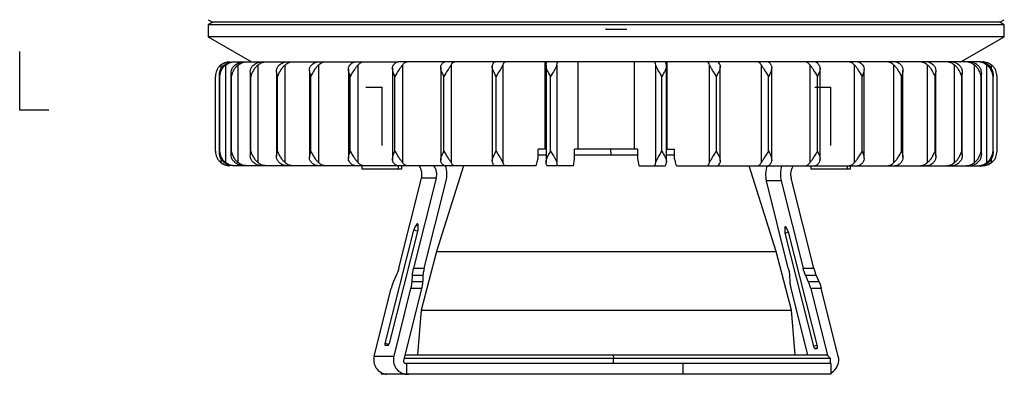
# Model space of a CAD drawing. Header units: millimetres. Extents: x 0 to 273, y -37 to 185.
# Tile 1 of 7: x 0 to 136, y -37 to 12. Entities that reach past the tile are written whole.
import ezdxf

# ---------------------------------------------------------------- set-up
doc = ezdxf.new("R2010")
doc.units = ezdxf.units.MM
doc.header["$PDSIZE"] = -1

msp = doc.modelspace()

# ---------------------------------------------------------------- linework, layer by layer
at = {"color": 7, "linetype": 'Continuous', "lineweight": 25}
for p, q in [((26.04, 12.44), (26.64, 12.12)), ((135.44, 12.12), (136.04, 12.44)), ((26.64, 12.12), (26.04, 11.75)), ((26.04, 11.75), (26.04, 10.09)), ((136.04, 11.75), (26.04, 11.75)), ((135.44, 12.12), (26.64, 12.12)), ((136.04, 11.75), (135.44, 12.12)), ((136.04, 10.09), (136.04, 11.75)), ((26.04, 10.09), (32.04, 6.62)), ((136.04, 10.09), (26.04, 10.09)), ((130.04, 6.62), (136.04, 10.09)), ((27.79, 6.18), (27.79, 5.62)), ((28.44, 6.18), (28.44, -7.28)), ((29.04, 6.62), (29.05, 6.62)), ((29.47, 6.62), (46.35, 6.62)), ((30.16, 6.18), (30.16, -7.28)), ((32.92, 6.18), (32.92, -7.28)), ((36.65, 6.18), (36.65, -7.28)), ((40.05, 5.45), (40.05, -6.56)), ((41.29, 6.18), (41.29, -7.28)), ((45.42, 5.59), (45.42, -6.7)), ((46.43, 6.62), (52.23, 6.62)), ((46.74, 6.18), (46.74, -7.28)), ((51.5, 5.73), (51.5, -6.84)), ((72.89, 6.62), (52.3, 6.62)), ((52.89, 6.18), (52.89, -7.28)), ((58.17, 5.86), (58.17, -6.97)), ((59.61, 6.18), (59.61, -7.28)), ((65.29, 5.97), (65.29, -7.07)), ((66.76, 6.18), (66.76, -7.28)), ((72.61, -5.43), (72.61, 6.62)), ((72.72, 6.18), (72.72, -7.29)), ((109.79, 6.62), (72.9, 6.62)), ((74.21, 6.18), (74.21, -7.28)), ((77.16, -5.43), (77.16, 6.62)), ((84.93, -5.43), (84.93, 6.62)), ((87.88, -7.28), (87.88, 6.18)), ((89.37, -7.29), (89.37, 6.18)), ((89.48, -5.43), (89.48, 6.62)), ((95.33, -7.28), (95.33, 6.18)), ((96.8, -7.07), (96.8, 5.97)), ((102.48, -7.28), (102.48, 6.18)), ((103.91, -6.97), (103.91, 5.86)), ((109.2, -7.28), (109.2, 6.18)), ((115.66, 6.62), (109.8, 6.62)), ((110.58, -6.84), (110.58, 5.73)), ((115.35, -7.28), (115.35, 6.18)), ((132.62, 6.62), (115.71, 6.62)), ((116.67, -6.7), (116.67, 5.59)), ((120.8, -7.28), (120.8, 6.18)), ((122.04, -6.56), (122.04, 5.45)), ((125.44, -7.28), (125.44, 6.18)), ((129.17, -7.28), (129.17, 6.18)), ((131.93, -7.28), (131.93, 6.18)), ((133.65, -7.28), (133.65, 6.18)), ((134.29, 5.62), (134.29, 6.18)), ((27.06, 4.88), (27.04, 4.62)), ((27.04, -5.73), (27.04, 4.62)), ((27.59, 4.79), (27.59, -5.89)), ((27.59, -5.73), (27.59, 4.62)), ((29.2, 4.95), (29.2, -6.06)), ((29.23, -5.73), (29.23, 4.62)), ((31.86, 5.12), (31.86, -6.23)), ((31.92, -5.73), (31.92, 4.62)), ((35.5, 5.29), (35.5, -6.4)), ((35.62, -5.73), (35.62, 4.62)), ((40.23, -5.73), (40.23, 4.62)), ((45.68, -5.73), (45.68, 4.62)), ((51.85, -5.73), (51.85, 4.62)), ((58.61, -5.73), (58.61, 4.62)), ((65.83, -5.73), (65.83, 4.62)), ((73.36, -5.73), (73.36, 4.62)), ((88.73, -5.73), (88.73, 4.62)), ((96.26, -5.73), (96.26, 4.62)), ((103.48, -5.73), (103.48, 4.62)), ((110.24, -5.73), (110.24, 4.62)), ((116.41, -5.73), (116.41, 4.62)), ((121.85, -5.73), (121.85, 4.62)), ((126.47, -5.73), (126.47, 4.62)), ((126.59, -6.4), (126.59, 5.29)), ((130.16, -5.73), (130.16, 4.62)), ((130.23, -6.23), (130.23, 5.12)), ((132.86, -5.73), (132.86, 4.62)), ((132.89, -6.06), (132.89, 4.95)), ((134.49, -5.73), (134.49, 4.62)), ((134.5, -5.89), (134.5, 4.79)), ((135.04, -5.73), (135.04, 4.62)), ((72.61, -5.43), (71.62, -5.43)), ((71.62, -6.73), (71.62, -5.43)), ((76.66, -6.73), (76.66, -5.43)), ((85.42, -5.43), (76.66, -5.43)), ((81.65, -5.43), (81.66, -6.23)), ((85.42, -6.73), (85.42, -5.43)), ((89.48, -5.43), (90.46, -5.43)), ((90.46, -6.73), (90.46, -5.43)), ((27.79, -6.72), (27.79, -7.28)), ((71.62, -6.23), (72.72, -6.23)), ((76.66, -6.23), (85.42, -6.23)), ((89.37, -6.23), (90.46, -6.23)), ((134.29, -7.28), (134.29, -6.72)), ((29.05, -7.73), (29.04, -7.73)), ((71.34, -7.73), (29.47, -7.73)), ((47.28, -7.73), (47.28, -8.13)), ((47.28, -8.13), (52.78, -8.13)), ((52.34, -8.13), (52.34, -7.73)), ((52.78, -8.13), (52.78, -7.73)), ((61.32, -7.73), (57.57, -19.55)), ((76.52, -7.73), (72.9, -7.73)), ((85.57, -7.73), (89.19, -7.73)), ((90.75, -7.73), (133.04, -7.73)), ((104.52, -19.55), (100.77, -7.73)), ((109.3, -7.73), (109.3, -8.13)), ((109.3, -8.13), (114.8, -8.13)), ((114.36, -8.13), (114.36, -7.73)), ((114.8, -8.13), (114.8, -7.73)), ((52.37, -21.89), (55.51, -9.44)), ((57.56, -9.44), (54.42, -21.89)), ((57.56, -9.44), (55.51, -9.44)), ((109.72, -21.89), (106.58, -9.44)), ((55.88, -21.89), (58.92, -9.83)), ((106.2, -21.89), (103.17, -9.83)), ((105.22, -9.83), (103.17, -9.83)), ((105.22, -9.83), (108.26, -21.89)), ((54.45, -16.63), (54.73, -16)), ((55.03, -16.09), (54.73, -16)), ((54.97, -15.76), (54.94, -15.76)), ((55.03, -16), (55, -16.63)), ((105.7, -16.39), (105.96, -16.32)), ((50.51, -32.27), (54.45, -16.63)), ((55, -16.63), (51.06, -32.27)), ((54.96, -16.78), (54.45, -16.63)), ((105.7, -16.39), (105.73, -17.02)), ((105.73, -17.02), (106.22, -16.88)), ((105.73, -17.02), (109.67, -32.66)), ((106.28, -17.02), (106, -16.39)), ((110.22, -32.66), (106.28, -17.02)), ((57.57, -19.55), (55.46, -27.69)), ((57.57, -19.55), (104.52, -19.55)), ((106.63, -27.69), (104.52, -19.55)), ((52.03, -22.89), (51.67, -23.69)), ((54.22, -23.69), (54.26, -22.89)), ((55.72, -22.89), (54.26, -22.89)), ((54.42, -21.89), (55.88, -21.89)), ((55.72, -22.89), (55.68, -23.69)), ((106.36, -22.89), (106.41, -23.69)), ((108.26, -21.89), (109.72, -21.89)), ((108.96, -23.69), (108.6, -22.89)), ((110.06, -22.89), (108.6, -22.89)), ((110.06, -22.89), (110.42, -23.69)), ((54.22, -23.69), (55.68, -23.69)), ((108.96, -23.69), (110.42, -23.69)), ((48.98, -34.01), (51.32, -24.69)), ((51.72, -34.01), (54.06, -24.69)), ((55.52, -24.69), (53.01, -34.65)), ((55.52, -24.69), (54.06, -24.69)), ((106.57, -24.69), (108.87, -33.83)), ((109.3, -24.69), (111.62, -33.91)), ((110.76, -24.69), (109.3, -24.69)), ((113.11, -34.01), (110.76, -24.69)), ((55.46, -27.69), (54.96, -33.83)), ((55.46, -27.69), (106.63, -27.69)), ((107.13, -33.83), (106.63, -27.69)), ((51.01, -32.41), (50.51, -32.27)), ((50.88, -32.56), (50.54, -32.56)), ((109.67, -32.66), (110.18, -32.51)), ((48.98, -34.01), (51.72, -34.01)), ((53.22, -33.83), (111.54, -33.83)), ((82.02, -33.83), (82.03, -34.33)), ((109.84, -32.95), (110.24, -32.84)), ((109.84, -32.95), (110.19, -32.95)), ((110.19, -32.95), (110.2, -32.94)), ((112.04, -34.33), (111.54, -33.83)), ((112.04, -34.33), (53.09, -34.33)), ((112.14, -35.03), (53.29, -35.03)), ((53.43, -35.03), (53.43, -36.52)), ((82.03, -35.03), (82.03, -34.33)), ((91.68, -36.53), (91.68, -35.03)), ((112.04, -35.03), (112.04, -34.33)), ((112.14, -36.53), (112.14, -35.03)), ((49.94, -36.31), (49.94, -36.53)), ((112.14, -36.53), (49.94, -36.53))]:
    msp.add_line(p, q, dxfattribs=at)
at = {"color": 7, "linetype": 'Continuous'}
for p, q in [((81.04, 11.12), (83.88, 11.12)), ((0, 0), (0, 8.03)), ((50.03, 3.07), (47.84, 3.07)), ((50.03, 3.07), (50.03, -4.95)), ((112.05, 3.07), (109.86, 3.07)), ((112.05, 3.07), (112.05, -4.95)), ((0, 0), (4.01, 0))]:
    msp.add_line(p, q, dxfattribs=at)
at = {"color": 7, "linetype": 'Continuous', "lineweight": 25, "flags": 128}
for points in [[(71.34, -7.73), (71.5, -7.17), (71.62, -6.73)], [(76.52, -7.73), (76.6, -7.17), (76.66, -6.73)], [(85.57, -7.73), (85.49, -7.17), (85.42, -6.73)], [(90.75, -7.73), (90.59, -7.17), (90.46, -6.73)], [(134.38, -7.22), (134.16, -7.39), (133.94, -7.51)], [(54.94, -15.76), (54.96, -15.76), (54.98, -15.77), (55, -15.79), (55.01, -15.82), (55.02, -15.86), (55.03, -15.9), (55.03, -15.95), (55.03, -16)], [(106, -16.39), (105.94, -16.29), (105.89, -16.21), (105.83, -16.16), (105.78, -16.14), (105.74, -16.16), (105.71, -16.21), (105.7, -16.29), (105.7, -16.39)], [(50.54, -32.56), (50.52, -32.55), (50.51, -32.54), (50.5, -32.51), (50.49, -32.48), (50.49, -32.43), (50.49, -32.38), (50.5, -32.33), (50.51, -32.27)], [(110.19, -32.95), (110.2, -32.94), (110.22, -32.93), (110.23, -32.9), (110.24, -32.86), (110.24, -32.82), (110.24, -32.77), (110.23, -32.72), (110.22, -32.66)]]:
    msp.add_lwpolyline(points, dxfattribs=at)
at = {"color": 7, "linetype": 'Continuous', "lineweight": 25}
for centre, radius, start, end in [((29.04, 4.62), 2, 90, 133.2635), ((29.04, -5.73), 2, 229.3467, 270), ((53.48, -8.93), 2.1, 345.6817, 34.8984), ((55.53, -8.93), 2.09, 345.632, 34.9481), ((55.32, -8.93), 3.71, 345.8767, 18.8701), ((106.77, -8.93), 3.71, 161.1299, 194.1233), ((108.82, -8.93), 3.71, 161.1299, 194.1233), ((108.61, -8.93), 2.1, 145.1016, 194.3183), ((55.09, -16.1), 0.37, 113.3455, 165.6148), ((50.68, -32.24), 0.381, 302.4141, 355.1647), ((50.89, -34.55), 1.98, 164.1696, 264.4252), ((53.62, -34.55), 1.98, 164.1696, 264.4252), ((110.05, -32.63), 0.381, 184.8353, 237.5859), ((111.13, -34.53), 2.04, 299.6303, 14.8652), ((53.3, -34.73), 0.296, 164.0218, 267.5653)]:
    msp.add_arc(centre, radius, start, end, dxfattribs=at)
for points, knots in [([(27.79, 6.18), (27.67, 6.07), (27.44, 5.84), (27.13, 5.32), (27.08, 4.9), (27.04, 4.62)], [0, 0, 0, 0, 0.250861, 0.501307, 1, 1, 1, 1]), ([(28.44, 6.18), (28.32, 6.07), (28.08, 5.84), (27.74, 5.32), (27.65, 4.9), (27.59, 4.62)], [0, 0, 0, 0, 0.250861, 0.501307, 1, 1, 1, 1]), ([(27.59, 4.62), (27.6, 4.9), (27.61, 5.32), (27.88, 5.85), (28.11, 6.07), (28.23, 6.18)], [0, 0, 0, 0, 0.498883, 0.749389, 1, 1, 1, 1]), ([(27.79, 6.18), (27.96, 6.29), (28.34, 6.55), (28.79, 6.6), (29.05, 6.62)], [0, 0, 0, 0, 0.43833, 1, 1, 1, 1]), ([(28.23, 6.18), (28.42, 6.31), (28.79, 6.56), (29.25, 6.6), (29.47, 6.62)], [0, 0, 0, 0, 0.5, 1, 1, 1, 1]), ([(28.44, 6.18), (28.61, 6.29), (28.98, 6.55), (29.43, 6.6), (29.69, 6.62)], [0, 0, 0, 0, 0.4383299, 1, 1, 1, 1]), ([(29.23, 4.62), (29.21, 4.9), (29.19, 5.32), (29.41, 5.85), (29.63, 6.07), (29.74, 6.18)], [0, 0, 0, 0, 0.498883, 0.749389, 1, 1, 1, 1]), ([(30.16, 6.18), (30.04, 6.07), (29.8, 5.84), (29.43, 5.32), (29.31, 4.9), (29.23, 4.62)], [0, 0, 0, 0, 0.2508614, 0.5013074, 1, 1, 1, 1]), ([(29.74, 6.18), (29.92, 6.31), (30.29, 6.56), (30.73, 6.6), (30.94, 6.62)], [0, 0, 0, 0, 0.5, 1, 1, 1, 1]), ([(30.16, 6.18), (30.32, 6.29), (30.68, 6.55), (31.12, 6.6), (31.37, 6.62)], [0, 0, 0, 0, 0.4383299, 1, 1, 1, 1]), ([(31.92, 4.62), (31.88, 4.9), (31.82, 5.32), (31.99, 5.85), (32.19, 6.07), (32.29, 6.18)], [0, 0, 0, 0, 0.498883, 0.749389, 1, 1, 1, 1]), ([(32.92, 6.18), (32.8, 6.07), (32.57, 5.84), (32.18, 5.32), (32.02, 4.9), (31.92, 4.62)], [0, 0, 0, 0, 0.250861, 0.501307, 1, 1, 1, 1]), ([(32.29, 6.18), (32.47, 6.31), (32.81, 6.56), (33.23, 6.6), (33.44, 6.62)], [0, 0, 0, 0, 0.5, 1, 1, 1, 1]), ([(32.92, 6.18), (33.07, 6.29), (33.41, 6.55), (33.83, 6.6), (34.06, 6.62)], [0, 0, 0, 0, 0.43833, 1, 1, 1, 1]), ([(35.62, 4.62), (35.55, 4.9), (35.45, 5.32), (35.57, 5.85), (35.75, 6.07), (35.84, 6.18)], [0, 0, 0, 0, 0.498883, 0.749389, 1, 1, 1, 1]), ([(36.65, 6.18), (36.54, 6.07), (36.32, 5.84), (35.92, 5.32), (35.74, 4.9), (35.62, 4.62)], [0, 0, 0, 0, 0.250861, 0.501307, 1, 1, 1, 1]), ([(35.84, 6.18), (36, 6.31), (36.32, 6.56), (36.71, 6.6), (36.9, 6.62)], [0, 0, 0, 0, 0.5, 1, 1, 1, 1]), ([(36.65, 6.18), (36.79, 6.29), (37.11, 6.55), (37.49, 6.6), (37.71, 6.62)], [0, 0, 0, 0, 0.43833, 1, 1, 1, 1]), ([(40.23, 4.62), (40.15, 4.9), (40.02, 5.32), (40.08, 5.85), (40.23, 6.07), (40.31, 6.18)], [0, 0, 0, 0, 0.498883, 0.749389, 1, 1, 1, 1]), ([(41.29, 6.18), (41.19, 6.07), (40.98, 5.84), (40.57, 5.32), (40.37, 4.9), (40.23, 4.62)], [0, 0, 0, 0, 0.250861, 0.501307, 1, 1, 1, 1]), ([(40.31, 6.18), (40.45, 6.31), (40.74, 6.56), (41.09, 6.6), (41.26, 6.62)], [0, 0, 0, 0, 0.5, 1, 1, 1, 1]), ([(41.29, 6.18), (41.42, 6.29), (41.7, 6.55), (42.05, 6.6), (42.24, 6.62)], [0, 0, 0, 0, 0.4383299, 1, 1, 1, 1]), ([(45.68, 4.62), (45.57, 4.9), (45.41, 5.32), (45.41, 5.85), (45.54, 6.07), (45.61, 6.18)], [0, 0, 0, 0, 0.498883, 0.749389, 1, 1, 1, 1]), ([(45.61, 6.18), (45.73, 6.31), (45.98, 6.56), (46.28, 6.6), (46.43, 6.62)], [0, 0, 0, 0, 0.5, 1, 1, 1, 1]), ([(46.74, 6.18), (46.65, 6.07), (46.46, 5.84), (46.06, 5.32), (45.83, 4.9), (45.68, 4.62)], [0, 0, 0, 0, 0.250861, 0.501307, 1, 1, 1, 1]), ([(46.74, 6.18), (46.85, 6.29), (47.09, 6.55), (47.39, 6.6), (47.56, 6.62)], [0, 0, 0, 0, 0.43833, 1, 1, 1, 1]), ([(51.85, 4.62), (51.72, 4.9), (51.53, 5.32), (51.48, 5.85), (51.58, 6.07), (51.62, 6.18)], [0, 0, 0, 0, 0.498883, 0.749389, 1, 1, 1, 1]), ([(51.62, 6.18), (51.73, 6.31), (51.93, 6.56), (52.18, 6.6), (52.3, 6.62)], [0, 0, 0, 0, 0.5, 1, 1, 1, 1]), ([(52.89, 6.18), (52.81, 6.07), (52.65, 5.84), (52.25, 5.32), (52.01, 4.9), (51.85, 4.62)], [0, 0, 0, 0, 0.250861, 0.501307, 1, 1, 1, 1]), ([(52.89, 6.18), (52.98, 6.29), (53.18, 6.55), (53.43, 6.6), (53.56, 6.62)], [0, 0, 0, 0, 0.43833, 1, 1, 1, 1]), ([(58.61, 4.62), (58.47, 4.9), (58.26, 5.32), (58.14, 5.85), (58.21, 6.07), (58.24, 6.18)], [0, 0, 0, 0, 0.4988829, 0.7493889, 1, 1, 1, 1]), ([(58.24, 6.18), (58.32, 6.31), (58.48, 6.56), (58.67, 6.6), (58.76, 6.62)], [0, 0, 0, 0, 0.5000001, 1, 1, 1, 1]), ([(59.61, 6.18), (59.54, 6.07), (59.41, 5.84), (59.03, 5.32), (58.78, 4.9), (58.61, 4.62)], [0, 0, 0, 0, 0.2508613, 0.5013074, 1, 1, 1, 1]), ([(59.61, 6.18), (59.67, 6.29), (59.83, 6.55), (60.02, 6.6), (60.13, 6.62)], [0, 0, 0, 0, 0.43833, 1, 1, 1, 1]), ([(65.83, 4.62), (65.68, 4.9), (65.44, 5.32), (65.27, 5.85), (65.31, 6.07), (65.32, 6.18)], [0, 0, 0, 0, 0.498883, 0.749389, 1, 1, 1, 1]), ([(65.32, 6.18), (65.38, 6.31), (65.48, 6.56), (65.61, 6.6), (65.68, 6.62)], [0, 0, 0, 0, 0.5, 1, 1, 1, 1]), ([(66.76, 6.18), (66.71, 6.07), (66.61, 5.84), (66.26, 5.32), (66, 4.9), (65.83, 4.62)], [0, 0, 0, 0, 0.2508614, 0.5013074, 1, 1, 1, 1]), ([(66.76, 6.18), (66.81, 6.29), (66.91, 6.55), (67.04, 6.6), (67.12, 6.62)], [0, 0, 0, 0, 0.4383299, 1, 1, 1, 1]), ([(72.72, 6.18), (72.75, 6.31), (72.8, 6.56), (72.87, 6.6), (72.9, 6.62)], [0, 0, 0, 0, 0.5, 1, 1, 1, 1]), ([(73.36, 4.62), (73.19, 4.9), (72.95, 5.32), (72.73, 5.85), (72.72, 6.07), (72.72, 6.18)], [0, 0, 0, 0, 0.498883, 0.749389, 1, 1, 1, 1]), ([(74.21, 6.18), (74.17, 6.07), (74.1, 5.84), (73.79, 5.32), (73.53, 4.9), (73.36, 4.62)], [0, 0, 0, 0, 0.250861, 0.501307, 1, 1, 1, 1]), ([(74.21, 6.18), (74.23, 6.29), (74.29, 6.55), (74.35, 6.6), (74.39, 6.62)], [0, 0, 0, 0, 0.43833, 1, 1, 1, 1]), ([(87.88, 6.18), (87.85, 6.31), (87.8, 6.56), (87.73, 6.6), (87.7, 6.62)], [0, 0, 0, 0, 0.5, 1, 1, 1, 1]), ([(88.73, 4.62), (88.56, 4.9), (88.3, 5.32), (87.99, 5.85), (87.92, 6.07), (87.88, 6.18)], [0, 0, 0, 0, 0.498883, 0.749389, 1, 1, 1, 1]), ([(89.36, 6.18), (89.36, 6.07), (89.36, 5.84), (89.14, 5.32), (88.89, 4.9), (88.73, 4.62)], [0, 0, 0, 0, 0.250861, 0.501307, 1, 1, 1, 1]), ([(89.36, 6.18), (89.34, 6.29), (89.29, 6.55), (89.22, 6.6), (89.19, 6.62)], [0, 0, 0, 0, 0.43833, 1, 1, 1, 1]), ([(95.33, 6.18), (95.27, 6.31), (95.17, 6.56), (95.04, 6.6), (94.97, 6.62)], [0, 0, 0, 0, 0.5, 1, 1, 1, 1]), ([(96.26, 4.62), (96.08, 4.9), (95.83, 5.32), (95.48, 5.85), (95.38, 6.07), (95.33, 6.18)], [0, 0, 0, 0, 0.4988829, 0.7493889, 1, 1, 1, 1]), ([(96.77, 6.18), (96.78, 6.07), (96.81, 5.84), (96.64, 5.32), (96.41, 4.9), (96.26, 4.62)], [0, 0, 0, 0, 0.2508614, 0.5013074, 1, 1, 1, 1]), ([(96.77, 6.18), (96.72, 6.29), (96.61, 6.55), (96.48, 6.6), (96.41, 6.62)], [0, 0, 0, 0, 0.43833, 1, 1, 1, 1]), ([(102.48, 6.18), (102.4, 6.31), (102.25, 6.56), (102.06, 6.6), (101.96, 6.62)], [0, 0, 0, 0, 0.5000001, 1, 1, 1, 1]), ([(103.48, 4.62), (103.31, 4.9), (103.05, 5.32), (102.68, 5.85), (102.55, 6.07), (102.48, 6.18)], [0, 0, 0, 0, 0.498883, 0.749389, 1, 1, 1, 1]), ([(103.85, 6.18), (103.78, 6.29), (103.62, 6.55), (103.43, 6.6), (103.33, 6.62)], [0, 0, 0, 0, 0.4383299, 1, 1, 1, 1]), ([(103.85, 6.18), (103.88, 6.07), (103.95, 5.84), (103.83, 5.32), (103.62, 4.9), (103.48, 4.62)], [0, 0, 0, 0, 0.250861, 0.501307, 1, 1, 1, 1]), ([(109.2, 6.18), (109.1, 6.31), (108.89, 6.56), (108.65, 6.6), (108.52, 6.62)], [0, 0, 0, 0, 0.5, 1, 1, 1, 1]), ([(110.24, 4.62), (110.08, 4.9), (109.84, 5.32), (109.44, 5.85), (109.28, 6.07), (109.2, 6.18)], [0, 0, 0, 0, 0.498883, 0.749389, 1, 1, 1, 1]), ([(110.46, 6.18), (110.37, 6.29), (110.17, 6.55), (109.92, 6.6), (109.79, 6.62)], [0, 0, 0, 0, 0.43833, 1, 1, 1, 1]), ([(110.46, 6.18), (110.51, 6.07), (110.61, 5.84), (110.55, 5.32), (110.36, 4.9), (110.24, 4.62)], [0, 0, 0, 0, 0.250861, 0.501307, 1, 1, 1, 1]), ([(115.35, 6.18), (115.22, 6.31), (114.97, 6.56), (114.68, 6.6), (114.53, 6.62)], [0, 0, 0, 0, 0.5, 1, 1, 1, 1]), ([(116.41, 4.62), (116.26, 4.9), (116.03, 5.32), (115.62, 5.85), (115.44, 6.07), (115.35, 6.18)], [0, 0, 0, 0, 0.498883, 0.749389, 1, 1, 1, 1]), ([(116.48, 6.18), (116.37, 6.29), (116.13, 6.55), (115.83, 6.6), (115.66, 6.62)], [0, 0, 0, 0, 0.43833, 1, 1, 1, 1]), ([(116.48, 6.18), (116.55, 6.07), (116.67, 5.84), (116.68, 5.32), (116.51, 4.9), (116.41, 4.62)], [0, 0, 0, 0, 0.250861, 0.501307, 1, 1, 1, 1]), ([(120.8, 6.18), (120.65, 6.31), (120.37, 6.56), (120.02, 6.6), (119.85, 6.62)], [0, 0, 0, 0, 0.5, 1, 1, 1, 1]), ([(121.85, 4.62), (121.72, 4.9), (121.51, 5.32), (121.1, 5.85), (120.9, 6.07), (120.8, 6.18)], [0, 0, 0, 0, 0.498883, 0.749389, 1, 1, 1, 1]), ([(121.78, 6.18), (121.65, 6.29), (121.37, 6.55), (121.02, 6.6), (120.83, 6.62)], [0, 0, 0, 0, 0.43833, 1, 1, 1, 1]), ([(121.78, 6.18), (121.86, 6.07), (122.01, 5.84), (122.07, 5.32), (121.94, 4.9), (121.85, 4.62)], [0, 0, 0, 0, 0.250861, 0.501307, 1, 1, 1, 1]), ([(125.44, 6.18), (125.28, 6.31), (124.96, 6.56), (124.57, 6.6), (124.38, 6.62)], [0, 0, 0, 0, 0.5, 1, 1, 1, 1]), ([(126.25, 6.18), (126.11, 6.29), (125.79, 6.55), (125.41, 6.6), (125.19, 6.62)], [0, 0, 0, 0, 0.43833, 1, 1, 1, 1]), ([(126.47, 4.62), (126.35, 4.9), (126.17, 5.32), (125.77, 5.85), (125.55, 6.07), (125.44, 6.18)], [0, 0, 0, 0, 0.4988829, 0.7493889, 1, 1, 1, 1]), ([(126.25, 6.18), (126.34, 6.07), (126.52, 5.84), (126.63, 5.32), (126.54, 4.9), (126.47, 4.62)], [0, 0, 0, 0, 0.250861, 0.501307, 1, 1, 1, 1]), ([(129.17, 6.18), (129, 6.31), (128.65, 6.56), (128.24, 6.6), (128.03, 6.62)], [0, 0, 0, 0, 0.5, 1, 1, 1, 1]), ([(129.79, 6.18), (129.64, 6.29), (129.3, 6.55), (128.89, 6.6), (128.65, 6.62)], [0, 0, 0, 0, 0.43833, 1, 1, 1, 1]), ([(130.16, 4.62), (130.06, 4.9), (129.91, 5.32), (129.52, 5.85), (129.29, 6.07), (129.17, 6.18)], [0, 0, 0, 0, 0.498883, 0.749389, 1, 1, 1, 1]), ([(129.79, 6.18), (129.89, 6.07), (130.1, 5.84), (130.27, 5.32), (130.21, 4.9), (130.16, 4.62)], [0, 0, 0, 0, 0.250861, 0.501307, 1, 1, 1, 1]), ([(131.93, 6.18), (131.74, 6.31), (131.38, 6.56), (130.94, 6.6), (130.72, 6.62)], [0, 0, 0, 0, 0.5000001, 1, 1, 1, 1]), ([(132.35, 6.18), (132.19, 6.29), (131.83, 6.55), (131.39, 6.6), (131.14, 6.62)], [0, 0, 0, 0, 0.43833, 1, 1, 1, 1]), ([(132.86, 4.62), (132.78, 4.9), (132.66, 5.32), (132.28, 5.85), (132.05, 6.07), (131.93, 6.18)], [0, 0, 0, 0, 0.4988829, 0.7493889, 1, 1, 1, 1]), ([(132.35, 6.18), (132.46, 6.07), (132.68, 5.84), (132.9, 5.32), (132.87, 4.9), (132.86, 4.62)], [0, 0, 0, 0, 0.2508614, 0.5013074, 1, 1, 1, 1]), ([(133.65, 6.18), (133.46, 6.31), (133.08, 6.56), (132.63, 6.6), (132.4, 6.62)], [0, 0, 0, 0, 0.5, 1, 1, 1, 1]), ([(133.86, 6.18), (133.7, 6.29), (133.32, 6.55), (132.87, 6.6), (132.62, 6.62)], [0, 0, 0, 0, 0.43833, 1, 1, 1, 1]), ([(134.29, 6.18), (134.1, 6.31), (133.72, 6.56), (133.27, 6.6), (133.04, 6.62)], [0, 0, 0, 0, 0.5, 1, 1, 1, 1]), ([(134.49, 4.62), (134.44, 4.9), (134.35, 5.32), (134.01, 5.85), (133.77, 6.07), (133.65, 6.18)], [0, 0, 0, 0, 0.498883, 0.749389, 1, 1, 1, 1]), ([(133.86, 6.18), (133.97, 6.07), (134.2, 5.84), (134.47, 5.32), (134.49, 4.9), (134.49, 4.62)], [0, 0, 0, 0, 0.250861, 0.501307, 1, 1, 1, 1]), ([(135.04, 4.62), (135.01, 4.9), (134.96, 5.32), (134.65, 5.85), (134.41, 6.07), (134.29, 6.18)], [0, 0, 0, 0, 0.498883, 0.749389, 1, 1, 1, 1]), ([(27.04, -5.73), (27.08, -6), (27.13, -6.42), (27.44, -6.95), (27.67, -7.17), (27.79, -7.28)], [0, 0, 0, 0, 0.498883, 0.749389, 1, 1, 1, 1]), ([(28.23, -7.28), (28.11, -7.17), (27.88, -6.95), (27.61, -6.42), (27.6, -6), (27.59, -5.73)], [0, 0, 0, 0, 0.2508614, 0.5013074, 1, 1, 1, 1]), ([(27.59, -5.73), (27.65, -6), (27.74, -6.42), (28.08, -6.95), (28.32, -7.17), (28.44, -7.28)], [0, 0, 0, 0, 0.498883, 0.749389, 1, 1, 1, 1]), ([(29.74, -7.28), (29.63, -7.17), (29.41, -6.95), (29.19, -6.42), (29.21, -6), (29.23, -5.73)], [0, 0, 0, 0, 0.2508614, 0.5013074, 1, 1, 1, 1]), ([(29.23, -5.73), (29.31, -6), (29.43, -6.42), (29.8, -6.95), (30.04, -7.17), (30.16, -7.28)], [0, 0, 0, 0, 0.498883, 0.749389, 1, 1, 1, 1]), ([(32.29, -7.28), (32.19, -7.17), (31.99, -6.95), (31.82, -6.42), (31.88, -6), (31.92, -5.73)], [0, 0, 0, 0, 0.250861, 0.501307, 1, 1, 1, 1]), ([(31.92, -5.73), (32.02, -6), (32.18, -6.42), (32.57, -6.95), (32.8, -7.17), (32.92, -7.28)], [0, 0, 0, 0, 0.4988829, 0.7493889, 1, 1, 1, 1]), ([(35.84, -7.28), (35.75, -7.17), (35.57, -6.95), (35.45, -6.42), (35.55, -6), (35.62, -5.73)], [0, 0, 0, 0, 0.2508611, 0.5013073, 1, 1, 1, 1]), ([(35.62, -5.73), (35.74, -6), (35.92, -6.42), (36.32, -6.95), (36.54, -7.17), (36.65, -7.28)], [0, 0, 0, 0, 0.498883, 0.749389, 1, 1, 1, 1]), ([(40.31, -7.28), (40.23, -7.17), (40.08, -6.95), (40.02, -6.42), (40.15, -6), (40.23, -5.73)], [0, 0, 0, 0, 0.250861, 0.501307, 1, 1, 1, 1]), ([(40.23, -5.73), (40.37, -6), (40.57, -6.42), (40.98, -6.95), (41.19, -7.17), (41.29, -7.28)], [0, 0, 0, 0, 0.498883, 0.749389, 1, 1, 1, 1]), ([(45.61, -7.28), (45.54, -7.17), (45.41, -6.95), (45.41, -6.42), (45.57, -6), (45.68, -5.73)], [0, 0, 0, 0, 0.250861, 0.501307, 1, 1, 1, 1]), ([(45.68, -5.73), (45.83, -6), (46.06, -6.42), (46.46, -6.95), (46.65, -7.17), (46.74, -7.28)], [0, 0, 0, 0, 0.498883, 0.749389, 1, 1, 1, 1]), ([(51.62, -7.28), (51.58, -7.17), (51.48, -6.95), (51.53, -6.42), (51.72, -6), (51.85, -5.73)], [0, 0, 0, 0, 0.2508611, 0.5013073, 1, 1, 1, 1]), ([(51.85, -5.73), (52.01, -6), (52.25, -6.42), (52.65, -6.95), (52.81, -7.17), (52.89, -7.28)], [0, 0, 0, 0, 0.4988829, 0.7493889, 1, 1, 1, 1]), ([(58.24, -7.28), (58.21, -7.17), (58.14, -6.95), (58.26, -6.42), (58.47, -6), (58.61, -5.73)], [0, 0, 0, 0, 0.250861, 0.501307, 1, 1, 1, 1]), ([(58.61, -5.73), (58.78, -6), (59.03, -6.42), (59.41, -6.95), (59.54, -7.17), (59.61, -7.28)], [0, 0, 0, 0, 0.498883, 0.749389, 1, 1, 1, 1]), ([(65.32, -7.28), (65.31, -7.17), (65.27, -6.95), (65.44, -6.42), (65.68, -6), (65.83, -5.73)], [0, 0, 0, 0, 0.2508614, 0.5013074, 1, 1, 1, 1]), ([(65.83, -5.73), (66, -6), (66.26, -6.42), (66.61, -6.95), (66.71, -7.17), (66.76, -7.28)], [0, 0, 0, 0, 0.498883, 0.749389, 1, 1, 1, 1]), ([(72.72, -7.28), (72.72, -7.17), (72.73, -6.95), (72.95, -6.42), (73.19, -6), (73.36, -5.73)], [0, 0, 0, 0, 0.2508614, 0.5013074, 1, 1, 1, 1]), ([(73.36, -5.73), (73.53, -6), (73.79, -6.42), (74.1, -6.95), (74.17, -7.17), (74.21, -7.28)], [0, 0, 0, 0, 0.498883, 0.749389, 1, 1, 1, 1]), ([(87.88, -7.28), (87.92, -7.17), (87.99, -6.95), (88.3, -6.42), (88.56, -6), (88.73, -5.73)], [0, 0, 0, 0, 0.250861, 0.501307, 1, 1, 1, 1]), ([(88.73, -5.73), (88.89, -6), (89.14, -6.42), (89.36, -6.95), (89.36, -7.17), (89.36, -7.28)], [0, 0, 0, 0, 0.498883, 0.749389, 1, 1, 1, 1]), ([(95.33, -7.28), (95.38, -7.17), (95.48, -6.95), (95.83, -6.42), (96.08, -6), (96.26, -5.73)], [0, 0, 0, 0, 0.250861, 0.501307, 1, 1, 1, 1]), ([(96.26, -5.73), (96.41, -6), (96.64, -6.42), (96.81, -6.95), (96.78, -7.17), (96.77, -7.28)], [0, 0, 0, 0, 0.498883, 0.749389, 1, 1, 1, 1]), ([(102.48, -7.28), (102.55, -7.17), (102.68, -6.95), (103.05, -6.42), (103.31, -6), (103.48, -5.73)], [0, 0, 0, 0, 0.250861, 0.501307, 1, 1, 1, 1]), ([(103.48, -5.73), (103.62, -6), (103.83, -6.42), (103.95, -6.95), (103.88, -7.17), (103.85, -7.28)], [0, 0, 0, 0, 0.4988829, 0.7493889, 1, 1, 1, 1]), ([(109.2, -7.28), (109.28, -7.17), (109.44, -6.95), (109.84, -6.42), (110.08, -6), (110.24, -5.73)], [0, 0, 0, 0, 0.2508611, 0.5013073, 1, 1, 1, 1]), ([(110.24, -5.73), (110.36, -6), (110.55, -6.42), (110.61, -6.95), (110.51, -7.17), (110.46, -7.28)], [0, 0, 0, 0, 0.498883, 0.749389, 1, 1, 1, 1]), ([(115.35, -7.28), (115.44, -7.17), (115.62, -6.95), (116.03, -6.42), (116.26, -6), (116.41, -5.73)], [0, 0, 0, 0, 0.250861, 0.501307, 1, 1, 1, 1]), ([(116.41, -5.73), (116.51, -6), (116.68, -6.42), (116.67, -6.95), (116.55, -7.17), (116.48, -7.28)], [0, 0, 0, 0, 0.498883, 0.749389, 1, 1, 1, 1]), ([(120.8, -7.28), (120.9, -7.17), (121.1, -6.95), (121.51, -6.42), (121.72, -6), (121.85, -5.73)], [0, 0, 0, 0, 0.250861, 0.501307, 1, 1, 1, 1]), ([(121.85, -5.73), (121.94, -6), (122.07, -6.42), (122.01, -6.95), (121.86, -7.17), (121.78, -7.28)], [0, 0, 0, 0, 0.498883, 0.749389, 1, 1, 1, 1]), ([(125.44, -7.28), (125.55, -7.17), (125.77, -6.95), (126.17, -6.42), (126.35, -6), (126.47, -5.73)], [0, 0, 0, 0, 0.250861, 0.501307, 1, 1, 1, 1]), ([(126.47, -5.73), (126.54, -6), (126.63, -6.42), (126.52, -6.95), (126.34, -7.17), (126.25, -7.28)], [0, 0, 0, 0, 0.498883, 0.749389, 1, 1, 1, 1]), ([(129.17, -7.28), (129.29, -7.17), (129.52, -6.95), (129.91, -6.42), (130.06, -6), (130.16, -5.73)], [0, 0, 0, 0, 0.2508613, 0.5013074, 1, 1, 1, 1]), ([(130.16, -5.73), (130.21, -6), (130.27, -6.42), (130.1, -6.95), (129.89, -7.17), (129.79, -7.28)], [0, 0, 0, 0, 0.4988829, 0.7493889, 1, 1, 1, 1]), ([(131.93, -7.28), (132.05, -7.17), (132.28, -6.95), (132.66, -6.42), (132.78, -6), (132.86, -5.73)], [0, 0, 0, 0, 0.250861, 0.501307, 1, 1, 1, 1]), ([(132.86, -5.73), (132.87, -6), (132.9, -6.42), (132.68, -6.95), (132.46, -7.17), (132.35, -7.28)], [0, 0, 0, 0, 0.498883, 0.749389, 1, 1, 1, 1]), ([(133.65, -7.28), (133.77, -7.17), (134.01, -6.95), (134.35, -6.42), (134.44, -6), (134.49, -5.73)], [0, 0, 0, 0, 0.250861, 0.501307, 1, 1, 1, 1]), ([(134.49, -5.73), (134.49, -6), (134.47, -6.42), (134.2, -6.95), (133.97, -7.17), (133.86, -7.28)], [0, 0, 0, 0, 0.4988829, 0.7493889, 1, 1, 1, 1]), ([(134.29, -7.28), (134.41, -7.17), (134.65, -6.95), (134.96, -6.42), (135.01, -6), (135.04, -5.73)], [0, 0, 0, 0, 0.250861, 0.501307, 1, 1, 1, 1]), ([(29.05, -7.73), (28.79, -7.7), (28.34, -7.66), (27.96, -7.4), (27.79, -7.28)], [0, 0, 0, 0, 0.56167, 1, 1, 1, 1]), ([(29.47, -7.73), (29.25, -7.71), (28.79, -7.67), (28.42, -7.41), (28.23, -7.28)], [0, 0, 0, 0, 0.49896, 1, 1, 1, 1]), ([(29.69, -7.73), (29.43, -7.7), (28.98, -7.66), (28.61, -7.4), (28.44, -7.28)], [0, 0, 0, 0, 0.56167, 1, 1, 1, 1]), ([(30.94, -7.73), (30.73, -7.71), (30.29, -7.67), (29.92, -7.41), (29.74, -7.28)], [0, 0, 0, 0, 0.49896, 1, 1, 1, 1]), ([(31.37, -7.73), (31.12, -7.7), (30.68, -7.66), (30.32, -7.4), (30.16, -7.28)], [0, 0, 0, 0, 0.56167, 1, 1, 1, 1]), ([(33.44, -7.73), (33.23, -7.71), (32.81, -7.67), (32.47, -7.41), (32.29, -7.28)], [0, 0, 0, 0, 0.49896, 1, 1, 1, 1]), ([(34.06, -7.73), (33.83, -7.7), (33.41, -7.66), (33.07, -7.4), (32.92, -7.28)], [0, 0, 0, 0, 0.56167, 1, 1, 1, 1]), ([(36.9, -7.73), (36.71, -7.71), (36.32, -7.67), (36, -7.41), (35.84, -7.28)], [0, 0, 0, 0, 0.49896, 1, 1, 1, 1]), ([(37.71, -7.73), (37.49, -7.7), (37.11, -7.66), (36.79, -7.4), (36.65, -7.28)], [0, 0, 0, 0, 0.56167, 1, 1, 1, 1]), ([(41.26, -7.73), (41.09, -7.71), (40.74, -7.67), (40.45, -7.41), (40.31, -7.28)], [0, 0, 0, 0, 0.49896, 1, 1, 1, 1]), ([(42.24, -7.73), (42.05, -7.7), (41.7, -7.66), (41.42, -7.4), (41.29, -7.28)], [0, 0, 0, 0, 0.56167, 1, 1, 1, 1]), ([(46.43, -7.73), (46.28, -7.71), (45.98, -7.67), (45.73, -7.41), (45.61, -7.28)], [0, 0, 0, 0, 0.49896, 1, 1, 1, 1]), ([(47.56, -7.73), (47.39, -7.7), (47.09, -7.66), (46.85, -7.4), (46.74, -7.28)], [0, 0, 0, 0, 0.56167, 1, 1, 1, 1]), ([(52.3, -7.73), (52.18, -7.71), (51.93, -7.67), (51.73, -7.41), (51.62, -7.28)], [0, 0, 0, 0, 0.49896, 1, 1, 1, 1]), ([(53.56, -7.73), (53.43, -7.7), (53.18, -7.66), (52.98, -7.4), (52.89, -7.28)], [0, 0, 0, 0, 0.56167, 1, 1, 1, 1]), ([(58.76, -7.73), (58.67, -7.71), (58.48, -7.67), (58.32, -7.41), (58.24, -7.28)], [0, 0, 0, 0, 0.49896, 1, 1, 1, 1]), ([(60.13, -7.73), (60.02, -7.7), (59.83, -7.66), (59.67, -7.4), (59.61, -7.28)], [0, 0, 0, 0, 0.56167, 1, 1, 1, 1]), ([(65.68, -7.73), (65.61, -7.71), (65.48, -7.67), (65.38, -7.41), (65.32, -7.28)], [0, 0, 0, 0, 0.49896, 1, 1, 1, 1]), ([(67.12, -7.73), (67.04, -7.7), (66.91, -7.66), (66.81, -7.4), (66.76, -7.28)], [0, 0, 0, 0, 0.56167, 1, 1, 1, 1]), ([(72.9, -7.73), (72.87, -7.71), (72.8, -7.67), (72.75, -7.41), (72.72, -7.28)], [0, 0, 0, 0, 0.49896, 1, 1, 1, 1]), ([(74.39, -7.73), (74.35, -7.7), (74.29, -7.66), (74.23, -7.4), (74.21, -7.28)], [0, 0, 0, 0, 0.56167, 1, 1, 1, 1]), ([(87.7, -7.73), (87.73, -7.71), (87.8, -7.67), (87.85, -7.41), (87.88, -7.28)], [0, 0, 0, 0, 0.49896, 1, 1, 1, 1]), ([(89.19, -7.73), (89.22, -7.7), (89.29, -7.66), (89.34, -7.4), (89.36, -7.28)], [0, 0, 0, 0, 0.56167, 1, 1, 1, 1]), ([(94.97, -7.73), (95.04, -7.71), (95.17, -7.67), (95.27, -7.41), (95.33, -7.28)], [0, 0, 0, 0, 0.49896, 1, 1, 1, 1]), ([(96.41, -7.73), (96.48, -7.7), (96.61, -7.66), (96.72, -7.4), (96.77, -7.28)], [0, 0, 0, 0, 0.56167, 1, 1, 1, 1]), ([(101.96, -7.73), (102.06, -7.71), (102.25, -7.67), (102.4, -7.41), (102.48, -7.28)], [0, 0, 0, 0, 0.49896, 1, 1, 1, 1]), ([(103.33, -7.73), (103.43, -7.7), (103.62, -7.66), (103.78, -7.4), (103.85, -7.28)], [0, 0, 0, 0, 0.56167, 1, 1, 1, 1]), ([(108.52, -7.73), (108.65, -7.71), (108.89, -7.67), (109.1, -7.41), (109.2, -7.28)], [0, 0, 0, 0, 0.49896, 1, 1, 1, 1]), ([(109.79, -7.73), (109.92, -7.7), (110.17, -7.66), (110.37, -7.4), (110.46, -7.28)], [0, 0, 0, 0, 0.56167, 1, 1, 1, 1]), ([(114.53, -7.73), (114.68, -7.71), (114.97, -7.67), (115.22, -7.41), (115.35, -7.28)], [0, 0, 0, 0, 0.49896, 1, 1, 1, 1]), ([(115.66, -7.73), (115.83, -7.7), (116.13, -7.66), (116.37, -7.4), (116.48, -7.28)], [0, 0, 0, 0, 0.56167, 1, 1, 1, 1]), ([(119.85, -7.73), (120.02, -7.71), (120.36, -7.67), (120.65, -7.41), (120.8, -7.28)], [0, 0, 0, 0, 0.49896, 1, 1, 1, 1]), ([(120.83, -7.73), (121.02, -7.7), (121.37, -7.66), (121.65, -7.4), (121.78, -7.28)], [0, 0, 0, 0, 0.56167, 1, 1, 1, 1]), ([(124.38, -7.73), (124.57, -7.71), (124.95, -7.67), (125.27, -7.41), (125.44, -7.28)], [0, 0, 0, 0, 0.49896, 1, 1, 1, 1]), ([(125.19, -7.73), (125.41, -7.7), (125.79, -7.66), (126.11, -7.4), (126.25, -7.28)], [0, 0, 0, 0, 0.56167, 1, 1, 1, 1]), ([(128.03, -7.73), (128.24, -7.71), (128.65, -7.67), (129, -7.41), (129.17, -7.28)], [0, 0, 0, 0, 0.49896, 1, 1, 1, 1]), ([(128.65, -7.73), (128.89, -7.7), (129.3, -7.66), (129.64, -7.4), (129.79, -7.28)], [0, 0, 0, 0, 0.56167, 1, 1, 1, 1]), ([(130.72, -7.73), (130.94, -7.71), (131.38, -7.67), (131.74, -7.41), (131.93, -7.28)], [0, 0, 0, 0, 0.49896, 1, 1, 1, 1]), ([(131.14, -7.73), (131.39, -7.7), (131.83, -7.66), (132.19, -7.4), (132.35, -7.28)], [0, 0, 0, 0, 0.56167, 1, 1, 1, 1]), ([(132.4, -7.73), (132.63, -7.71), (133.08, -7.67), (133.46, -7.41), (133.65, -7.28)], [0, 0, 0, 0, 0.49896, 1, 1, 1, 1]), ([(132.62, -7.73), (132.87, -7.7), (133.32, -7.66), (133.7, -7.4), (133.86, -7.28)], [0, 0, 0, 0, 0.56167, 1, 1, 1, 1]), ([(133.04, -7.73), (133.27, -7.71), (133.72, -7.67), (134.1, -7.41), (134.29, -7.28)], [0, 0, 0, 0, 0.500001, 1, 1, 1, 1]), ([(52.37, -21.89), (52.32, -22.09), (52.22, -22.44), (52.09, -22.75), (52.03, -22.89)], [0, 0, 0, 0, 0.561132, 1, 1, 1, 1]), ([(54.26, -22.89), (54.28, -22.71), (54.31, -22.39), (54.39, -22.05), (54.42, -21.89)], [0, 0, 0, 0, 0.558986, 1, 1, 1, 1]), ([(55.88, -21.89), (55.84, -22.09), (55.76, -22.44), (55.73, -22.75), (55.72, -22.89)], [0, 0, 0, 0, 0.561132, 1, 1, 1, 1]), ([(106.2, -21.89), (106.25, -22.09), (106.33, -22.44), (106.35, -22.75), (106.36, -22.89)], [0, 0, 0, 0, 0.561132, 1, 1, 1, 1]), ([(108.6, -22.89), (108.53, -22.71), (108.39, -22.39), (108.3, -22.05), (108.26, -21.89)], [0, 0, 0, 0, 0.558986, 1, 1, 1, 1]), ([(109.72, -21.89), (109.77, -22.09), (109.87, -22.44), (110, -22.75), (110.06, -22.89)], [0, 0, 0, 0, 0.561132, 1, 1, 1, 1]), ([(51.67, -23.69), (51.59, -23.87), (51.46, -24.19), (51.37, -24.54), (51.32, -24.69)], [0, 0, 0, 0, 0.558986, 1, 1, 1, 1]), ([(54.06, -24.69), (54.1, -24.5), (54.18, -24.15), (54.21, -23.83), (54.22, -23.69)], [0, 0, 0, 0, 0.561132, 1, 1, 1, 1]), ([(55.68, -23.69), (55.66, -23.87), (55.64, -24.19), (55.56, -24.54), (55.52, -24.69)], [0, 0, 0, 0, 0.558986, 1, 1, 1, 1]), ([(106.41, -23.69), (106.42, -23.87), (106.45, -24.19), (106.53, -24.54), (106.57, -24.69)], [0, 0, 0, 0, 0.558986, 1, 1, 1, 1]), ([(109.3, -24.69), (109.25, -24.5), (109.15, -24.15), (109.02, -23.83), (108.96, -23.69)], [0, 0, 0, 0, 0.561132, 1, 1, 1, 1]), ([(110.42, -23.69), (110.49, -23.87), (110.63, -24.19), (110.72, -24.54), (110.76, -24.69)], [0, 0, 0, 0, 0.558986, 1, 1, 1, 1]), ([(50.54, -36.53), (50.57, -36.53), (50.62, -36.53), (50.67, -36.52), (50.69, -36.52)], [0, 0, 0, 0, 0.56, 1, 1, 1, 1]), ([(53.43, -36.52), (53.5, -36.52), (53.61, -36.53), (53.73, -36.53), (53.79, -36.53)], [0, 0, 0, 0, 0.56, 1, 1, 1, 1])]:
    msp.add_open_spline(points, degree=3, knots=knots, dxfattribs=at)
at = {"color": 7, "linetype": 'Continuous'}
for p in [(81.04, 11.12), (50.03, 3.07), (112.05, 3.07), (0, 0)]:
    msp.add_point(p, dxfattribs=at)

doc.saveas('drawing.dxf')
